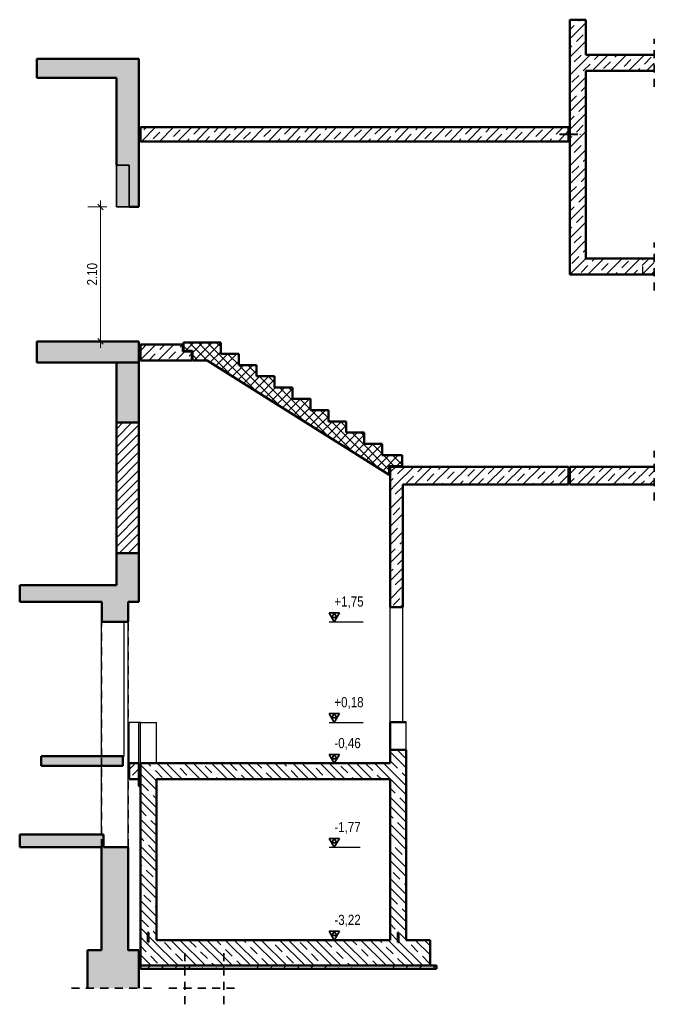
# Model space of a CAD drawing. Header units: millimetres. Extents: x -50 to 85, y 0 to 206.
# Tile 4 of 152: x -15 to -5, y 4 to 20. Entities that reach past the tile are written whole.
import ezdxf

# ---------------------------------------------------------------- set-up
doc = ezdxf.new("R2010")
doc.units = ezdxf.units.MM
doc.linetypes.add('HIDDEN', pattern=[0.375, 0.25, -0.125])
for name, color, linetype, lineweight in [('Geschnittene Kanten', 7, 'Continuous', 20), ('Schraffuren', 7, 'Continuous', 20), ('Verdeckte Kanten', 7, 'Continuous', 20)]:
    doc.layers.add(name, color=color, linetype=linetype, lineweight=lineweight)
doc.styles.add('Arial Narrow', font='ARIALN.TTF')
doc.dimstyles.new('Arch_Strakon_dimstyle', dxfattribs={"dimtxt": 15.75, "dimasz": 1, "dimexe": 1.25, "dimexo": 0.0625, "dimgap": 1, "dimtad": 0, "dimdec": 5, "dimzin": 12, "dimdsep": 46, "dimtxsty": 'Arial Narrow', "dimblk": 'Arrowhead_Tick', "dimsah": 1, "dimcen": 0, "dimse1": 1, "dimse2": 1, "dimclrd": 6, "dimclrt": 2, "dimazin": 0, "dimtfac": 1, "dimtdec": 4, "dimtmove": 0, "dimatfit": 3, "dimldrblk": 'NONE', "dimfxl": 1, "dimtvp": 1, "dimtolj": 1, "dimtzin": 0, "dimlwd": 13, "dimarcsym": 2})
pattern_1 = [(45, (0, 0), (-0.1414214, 0.1414214), [0.15, -0.1]), (45, (-0.07071, 0.07071), (-0.1414214, 0.1414214), [])]
pattern_2 = [(135, (0, 0), (-0.212132, -0.212132), []), (135, (-0.0707, -0.0707), (-0.212132, -0.212132), []), (135, (-0.14142, -0.14142), (-0.212132, -0.212132), [0.15, -0.1])]

# ---------------------------------------------------------------- blocks, each defined once
blk = doc.blocks.new('Arrowhead_Tick')
at = {"color": 0, "linetype": 'Continuous', "lineweight": -2}
for p, q in [((0, 20), (0, -10)), ((-1, 0), (0, 0)), ((10, 0), (0, 0))]:
    blk.add_line(p, q, dxfattribs=at)
at = {"color": 2, "linetype": 'Continuous', "lineweight": 35}
blk.add_line((4.4, 4.4), (-4.4, -4.4), dxfattribs=at)
blk = doc.blocks.new('*D546')
at = {"layer": 'Defpoints', "color": 0}
for p in [(-13.3, 16.72), (-12.702, 16.72), (-12.702, 14.62)]:
    blk.add_point(p, dxfattribs=at)
at = {"layer": 'Schraffuren', "color": 6, "linetype": 'Continuous', "lineweight": 13}
blk.add_line((-13.3, 14.63), (-13.3, 16.71), dxfattribs=at)
at = {"layer": 'Schraffuren', "color": 6, "lineweight": 13, "xscale": 0.01, "yscale": 0.01, "zscale": 0.01}
for p, rotation in [((-13.3, 16.72), 90), ((-13.3, 14.62), 270)]:
    blk.add_blockref('Arrowhead_Tick', p, dxfattribs=dict(at, rotation=rotation))
at = {"layer": 'Schraffuren', "color": 2, "lineweight": 35, "insert": (-13.43, 15.67), "char_height": 0.1575, "attachment_point": 5, "rotation": 90, "style": 'Arial Narrow'}
blk.add_mtext('\\A1;2.10', dxfattribs=at)
blk = doc.blocks.new('_None')

msp = doc.modelspace()

# ---------------------------------------------------------------- hatches: boundary and pattern name
at = {"lineweight": 13, "true_color": 0xe9e9e9}
msp.add_hatch(color=254, dxfattribs=at).paths.add_polyline_path([(-13.0519268, 16.7204704), (-12.8519268, 16.7204704), (-12.8519268, 17.3704704), (-13.0519268, 17.3704704)])
at = {"lineweight": 13}
h = msp.add_hatch(dxfattribs=at)
h.set_pattern_fill('wuB', color=6, scale=0.01, angle=135, style=0, pattern_type=2)
h.set_pattern_definition(pattern_2)
h.paths.add_polyline_path([(-8.7778472, 5.2741179), (-8.5278472, 5.2741179), (-8.5278472, 8.2441179), (-8.7778479, 8.2441179)])
h = msp.add_hatch(dxfattribs=at)
h.set_pattern_fill('wuB', color=6, scale=0.01, angle=135, style=0, pattern_type=2)
h.set_pattern_definition(pattern_2)
h.paths.add_polyline_path([(-12.6778574, 5.2741179), (-12.4278541, 5.2741179), (-12.4278541, 8.0341179), (-12.6778541, 8.0341179)])
h = msp.add_hatch(dxfattribs=at)
h.set_pattern_fill('wuB', color=6, scale=0.01, angle=135, style=0, pattern_type=2)
h.set_pattern_definition(pattern_2)
h.paths.add_polyline_path([(-12.4278541, 7.7841179), (-8.7778472, 7.7841179), (-8.7778472, 8.0341179), (-12.4278541, 8.0341179)])
h = msp.add_hatch(dxfattribs=at)
h.set_pattern_fill('wuB', color=6, scale=0.01, angle=135, style=0, pattern_type=2)
h.set_pattern_definition(pattern_2)
h.paths.add_polyline_path([(-8.1528472, 4.8741179), (-8.1528472, 5.2741179), (-12.6778574, 5.2741179), (-12.6778541, 4.8741179)])
at = {"layer": 'Schraffuren', "lineweight": 13}
h = msp.add_hatch(dxfattribs=at)
h.set_pattern_fill('bB', color=6, scale=0.01, angle=45, style=0, pattern_type=2)
h.set_pattern_definition(pattern_1)
h.paths.add_polyline_path([(-5.9712724, 19.0941179), (-5.7212722, 19.0941179), (-5.7212722, 19.6441179), (-5.9712722, 19.6441179)])
h = msp.add_hatch(dxfattribs=at)
h.set_pattern_fill('bB', color=6, scale=0.01, angle=45, style=0, pattern_type=2)
h.set_pattern_definition(pattern_1)
h.paths.add_polyline_path([(-5.9712724, 18.8441179), (-4.6536954, 18.8441179), (-4.6536954, 19.0941179), (-5.9712724, 19.0941179)])
at = {"layer": 'Schraffuren', "lineweight": 13, "true_color": 0xf0f0f0}
for points in [[(-14.2918747, 18.7341214), (-12.7019462, 18.7341214), (-12.7019462, 19.0341214), (-14.2918747, 19.0341214)], [(-13.0519268, 16.7204704), (-12.7019268, 16.7204704), (-12.7019268, 18.7341214), (-13.0519268, 18.7341214)], [(-14.2918554, 14.2904704), (-12.7019268, 14.2904704), (-12.7019268, 14.6204704), (-14.2918554, 14.6204704)], [(-13.0519268, 13.3541214), (-12.7019268, 13.3541214), (-12.7019268, 14.2928214), (-13.0519268, 14.2928214)], [(-13.0519241, 10.814116), (-12.7019268, 10.814116), (-12.7019268, 11.314116), (-13.0519268, 11.314116)], [(-12.7019268, 10.5541147), (-12.7019268, 10.814116), (-14.5618378, 10.814116), (-14.5618378, 10.5541147)], [(-13.2818114, 10.2441168), (-12.8673789, 10.2441168), (-12.8673789, 10.5541147), (-13.2818114, 10.5541147)], [(-12.9500134, 7.9951103), (-12.9500134, 8.1441107), (-14.2273644, 8.1441107), (-14.2273644, 7.9951103)], [(-13.2555378, 6.724108), (-13.2555378, 6.924108), (-14.5618378, 6.924108), (-14.5618378, 6.724108)], [(-12.8691473, 5.1145684), (-12.8691473, 6.724108), (-13.2846618, 6.724108), (-13.2846618, 5.1145684)], [(-13.5028574, 4.5200943), (-12.7028574, 4.5200943), (-12.7028574, 5.1145684), (-13.5028574, 5.1145684)]]:
    msp.add_hatch(color=7, dxfattribs=at).paths.add_polyline_path(points)
at = {"layer": 'Schraffuren', "lineweight": 13}
h = msp.add_hatch(dxfattribs=at)
h.set_pattern_fill('bB', color=6, scale=0.01, angle=45, style=0, pattern_type=2)
h.set_pattern_definition(pattern_1)
h.paths.add_polyline_path([(-5.9712724, 15.9141179), (-5.7212723, 15.9141179), (-5.7212723, 18.8441179), (-5.9712724, 18.8441179)])
h = msp.add_hatch(dxfattribs=at)
h.set_pattern_fill('bB', color=6, scale=0.01, angle=45, style=0, pattern_type=2)
h.set_pattern_definition(pattern_1)
h.paths.add_polyline_path([(-12.6778541, 17.7441179), (-5.9912722, 17.7441179), (-5.9912722, 17.9641179), (-12.6778541, 17.9641179)])
h = msp.add_hatch(dxfattribs=at)
h.set_pattern_fill('bB', color=6, scale=0.01, angle=45, style=0, pattern_type=2)
h.set_pattern_definition(pattern_1)
h.paths.add_polyline_path([(-5.9711707, 15.664124), (-4.6536954, 15.664124), (-4.6536954, 15.914124), (-5.9711707, 15.914124)])
h = msp.add_hatch(dxfattribs=at)
h.set_pattern_fill('bB', color=6, scale=0.01, angle=45, style=0, pattern_type=2)
h.set_pattern_definition(pattern_1)
h.paths.add_polyline_path([(-11.872869, 14.324124), (-11.872869, 14.464124), (-12.012869, 14.464124), (-12.012869, 14.574124), (-12.6778574, 14.574124), (-12.6778574, 14.324124)])
h = msp.add_hatch(dxfattribs=at)
h.set_pattern_fill('FT', color=6, scale=0.01, angle=45, style=0, pattern_type=2)
h.set_pattern_definition([(45, (0, 0), (-0.0707107, 0.0707107), []), (135, (0, 0), (-0.0707107, -0.0707107), [])])
h.paths.add_polyline_path([(-8.792869, 12.674124), (-8.592869, 12.674124), (-8.592869, 12.844124), (-8.902869, 12.844124), (-8.902869, 13.020124), (-9.182869, 13.020124), (-9.182869, 13.196124), (-9.462869, 13.196124), (-9.462869, 13.372124), (-9.742869, 13.372124), (-9.742869, 13.548124), (-10.022869, 13.548124), (-10.022869, 13.724124), (-10.302869, 13.724124), (-10.302869, 13.900124), (-10.582869, 13.900124), (-10.582869, 14.076124), (-10.862869, 14.076124), (-10.862869, 14.252124), (-11.142869, 14.252124), (-11.142869, 14.428124), (-11.422869, 14.428124), (-11.422869, 14.604124), (-12.002869, 14.604124), (-12.002869, 14.474124), (-11.862869, 14.474124), (-11.862869, 14.324124), (-11.6332331, 14.324124), (-8.792869, 12.538724)])
h = msp.add_hatch(dxfattribs=at)
h.set_pattern_fill('Mau', color=6, scale=0.01, angle=45, style=0, pattern_type=2)
h.set_pattern_definition([(45, (0, 0), (-0.0707107, 0.0707107), [])])
h.paths.add_polyline_path([(-13.0519268, 11.314116), (-12.7019268, 11.314116), (-12.7019268, 13.3541214), (-13.0519268, 13.354116)])
h = msp.add_hatch(dxfattribs=at)
h.set_pattern_fill('bB', color=6, scale=0.01, angle=45, style=0, pattern_type=2)
h.set_pattern_definition(pattern_1)
h.paths.add_polyline_path([(-8.7778513, 12.384124), (-5.9912722, 12.384124), (-5.9912722, 12.664124), (-8.7778513, 12.664124)])
h = msp.add_hatch(dxfattribs=at)
h.set_pattern_fill('bB', color=6, scale=0.01, angle=45, style=0, pattern_type=2)
h.set_pattern_definition(pattern_1)
h.paths.add_polyline_path([(-5.9712724, 12.384124), (-4.6536954, 12.3841356), (-4.6536954, 12.664124), (-5.9712724, 12.664124)])
h = msp.add_hatch(dxfattribs=at)
h.set_pattern_fill('bB', color=6, scale=0.01, angle=45, style=0, pattern_type=2)
h.set_pattern_definition(pattern_1)
h.paths.add_polyline_path([(-8.7778479, 10.4691179), (-8.5778479, 10.4691179), (-8.5778479, 12.3841356), (-8.7778513, 12.384124)])
h = msp.add_hatch(dxfattribs=at)
h.set_pattern_fill('bB', color=6, scale=0.01, angle=45, style=0, pattern_type=2)
h.set_pattern_definition(pattern_1)
h.paths.add_polyline_path([(-12.8528541, 7.7841179), (-12.7028541, 7.7841179), (-12.7028541, 8.0341179), (-12.8528541, 8.0341179)])
at = {"layer": 'Schraffuren', "lineweight": 13, "true_color": 0xff0000}
for points in [[(-12.6778574, 7.6741179), (-12.6778574, 8.0041179), (-12.7028574, 8.0041179), (-12.7028574, 7.6741179)], [(-12.5628541, 5.2391179), (-12.5528541, 5.2391179), (-12.5528541, 5.3891179), (-12.5628541, 5.3891179)], [(-8.6578513, 5.2391179), (-8.6478513, 5.2391179), (-8.6478513, 5.3891179), (-8.6578513, 5.3891179)]]:
    msp.add_hatch(color=1, dxfattribs=at).paths.add_polyline_path(points)
at = {"layer": 'Schraffuren', "lineweight": 13}
h = msp.add_hatch(dxfattribs=at)
h.set_pattern_fill('uB', color=6, scale=0.01, angle=45, style=0, pattern_type=2)
h.set_pattern_definition([(45, (0, 0), (-0.212132, 0.212132), [0.15, -0.1]), (45, (0, 0.21213), (-0.212132, 0.212132), [0.15, -0.1, 0.15, -0.1])])
h.paths.add_polyline_path([(-8.0528472, 4.8241179), (-8.0528472, 4.8741179), (-12.6778541, 4.8741179), (-12.6778541, 4.8241179)])

# ---------------------------------------------------------------- linework, layer by layer
at = {"color": 4, "linetype": 'Continuous', "lineweight": 50}
for p, q in [((-5.9712724, 19.0941179), (-5.9712724, 19.6441179)), ((-5.9712722, 19.6441179), (-5.7212722, 19.6441179)), ((-5.7212723, 19.0941179), (-5.7212723, 19.6441179)), ((-5.9712724, 18.8441179), (-5.9712724, 19.0941179)), ((-5.7212722, 19.0941179), (-4.6536954, 19.0941179)), ((-14.2918747, 19.0341214), (-12.7019462, 19.0341214)), ((-14.2918747, 18.7341214), (-14.2918747, 19.0341214)), ((-12.7019462, 18.7341214), (-12.7019462, 19.0341214)), ((-5.9712724, 15.9141179), (-5.9712724, 18.8441179)), ((-5.7212723, 18.8441179), (-4.6536954, 18.8441179)), ((-5.7212723, 15.9141179), (-5.7212723, 18.8441179)), ((-14.2918747, 18.7341214), (-13.0519268, 18.7341214)), ((-13.0519268, 17.3704704), (-13.0519268, 18.7341214)), ((-12.7019462, 16.7204704), (-12.7019462, 18.7341214)), ((-12.6778574, 17.7441179), (-12.6778574, 17.9641179)), ((-12.6778541, 17.9641179), (-5.9912722, 17.9641179)), ((-5.9912722, 17.7441179), (-5.9912722, 17.9641179)), ((-12.6778541, 17.7441179), (-5.9912722, 17.7441179)), ((-12.8519268, 16.7204704), (-12.7019268, 16.7204704)), ((-5.9712723, 15.914124), (-5.9711707, 15.914124)), ((-5.9711707, 15.664124), (-5.9711707, 15.914124)), ((-5.7212723, 15.914124), (-4.6536954, 15.914124)), ((-5.9711707, 15.664124), (-4.6536954, 15.664124)), ((-14.2918747, 14.2904704), (-14.2918747, 14.6204704)), ((-14.2918554, 14.6204704), (-12.7019268, 14.6204704)), ((-12.7019462, 14.2928214), (-12.7019462, 14.6204704)), ((-12.6778574, 14.574124), (-12.012869, 14.574124)), ((-12.6778574, 14.324124), (-12.6778574, 14.574124)), ((-12.012869, 14.464124), (-12.012869, 14.574124)), ((-12.012869, 14.464124), (-11.872869, 14.464124)), ((-11.872869, 14.324124), (-11.872869, 14.464124)), ((-12.6778574, 14.324124), (-11.872869, 14.324124)), ((-14.2918554, 14.2904704), (-12.7019268, 14.2904704)), ((-13.0519268, 14.2928214), (-12.7019268, 14.2928214)), ((-13.0519268, 13.354116), (-13.0519268, 14.2928214)), ((-12.7019462, 13.354116), (-12.7019462, 14.2928214)), ((-8.7778513, 12.664124), (-5.9912722, 12.664124)), ((-8.7778513, 12.384124), (-8.7778513, 12.664124)), ((-5.9912722, 12.384124), (-5.9912722, 12.664124)), ((-5.9712724, 12.664124), (-4.6536954, 12.664124)), ((-5.9712724, 12.384124), (-5.9712724, 12.664124)), ((-8.7778513, 10.4691179), (-8.7778513, 12.384124)), ((-8.5778479, 12.3841356), (-5.9912722, 12.3841356)), ((-8.5778479, 10.4691179), (-8.5778479, 12.3841356)), ((-5.9712724, 12.3841356), (-4.6536954, 12.3841356)), ((-13.0519268, 10.814116), (-13.0519268, 11.314116)), ((-12.7019462, 10.814116), (-12.7019462, 11.314116)), ((-14.5618378, 10.814116), (-13.0519241, 10.814116)), ((-14.5618378, 10.5541147), (-14.5618378, 10.814116)), ((-12.7019462, 10.5541147), (-12.7019462, 10.814116)), ((-14.5618378, 10.5541147), (-13.2818114, 10.5541147)), ((-13.2818114, 10.2441168), (-13.2818114, 10.5541147)), ((-12.8674089, 10.2441168), (-12.8674089, 10.5541147)), ((-12.8673789, 10.5541147), (-12.7019268, 10.5541147)), ((-8.7778479, 10.4691179), (-8.5778479, 10.4691179)), ((-13.2818114, 10.2441168), (-12.8673789, 10.2441168)), ((-8.7778513, 8.2441179), (-8.7778513, 8.6756707)), ((-8.7778479, 8.6757343), (-8.5278472, 8.6757343)), ((-8.7778513, 8.0341179), (-8.7778513, 8.2441179)), ((-8.7778479, 8.2441179), (-8.5278472, 8.2441179)), ((-8.5278472, 5.2741179), (-8.5278472, 8.2441179)), ((-14.2273644, 8.1441168), (-12.9500134, 8.1441168)), ((-14.2273644, 7.9951103), (-14.2273644, 8.1441107)), ((-14.2273644, 7.9951103), (-12.9500134, 7.9951103)), ((-12.9500134, 7.9951103), (-12.9500134, 8.1441107)), ((-12.8528541, 8.0341179), (-12.7028541, 8.0341179)), ((-12.8528541, 7.7841179), (-12.8528541, 8.0341179)), ((-12.7028574, 8.0041179), (-12.7028574, 8.0341179)), ((-12.6778574, 8.0041179), (-12.6778574, 8.0341179)), ((-12.6778541, 8.0341179), (-12.4278541, 8.0341179)), ((-12.4278541, 8.0341179), (-8.7778472, 8.0341179)), ((-12.8528541, 7.7841179), (-12.7028541, 7.7841179)), ((-12.4278541, 7.7841179), (-8.7778472, 7.7841179)), ((-12.4278541, 5.2741179), (-12.4278541, 7.7841179)), ((-8.7778513, 5.2741179), (-8.7778513, 7.7841179)), ((-12.6778574, 5.2741179), (-12.6778574, 7.6741179)), ((-14.5618378, 6.924108), (-13.2555378, 6.924108)), ((-14.5618378, 6.724108), (-14.5618378, 6.924108)), ((-13.2555378, 6.724108), (-13.2555378, 6.924108)), ((-14.5618378, 6.724108), (-13.2846618, 6.724108)), ((-13.2846618, 5.1145684), (-13.2846618, 6.724108)), ((-13.2555378, 6.724108), (-12.8691473, 6.724108)), ((-12.8691473, 5.1145684), (-12.8691473, 6.724108)), ((-12.6778574, 4.8741179), (-12.6778574, 5.2741179)), ((-12.4278541, 5.2741179), (-8.7778472, 5.2741179)), ((-8.5278472, 5.2741179), (-8.1528472, 5.2741179)), ((-8.1528472, 4.8741179), (-8.1528472, 5.2741179)), ((-13.5028574, 5.1145684), (-13.2846618, 5.1145684)), ((-13.5028574, 4.5200943), (-13.5028574, 5.1145684)), ((-12.8691473, 5.1145684), (-12.7028574, 5.1145684)), ((-12.7028574, 4.5200943), (-12.7028574, 5.1145684)), ((-12.6778541, 4.8741179), (-8.1528472, 4.8741179))]:
    msp.add_line(p, q, dxfattribs=at)
at = {"color": 2, "linetype": 'HIDDEN', "lineweight": 35, "ltscale": 0.5}
for p, q in [((-4.6536954, 18.5941179), (-4.6536954, 19.3441179)), ((-4.6536954, 15.414124), (-4.6536954, 16.164124)), ((-4.6536954, 12.134124), (-4.6536954, 12.914124)), ((-13.2824649, 8.1441107), (-13.2824649, 10.2441168)), ((-12.8674089, 6.724108), (-12.8674089, 10.2441168)), ((-13.2831287, 7.9951103), (-13.2831287, 8.1441107)), ((-13.2824649, 6.924108), (-13.2824649, 7.9951103)), ((-13.2831287, 6.724108), (-13.2831287, 6.924108)), ((-13.2846618, 6.724108), (-13.2831287, 6.724108)), ((-13.2831287, 6.724108), (-13.2828908, 6.724108)), ((-13.2831287, 5.1145684), (-13.2831287, 6.724108)), ((-13.2828908, 6.724108), (-13.2824649, 6.724108)), ((-13.2828908, 5.1145684), (-13.2828908, 6.724108)), ((-13.2824649, 5.1145684), (-13.2824649, 6.724108)), ((-13.2846618, 5.1145684), (-13.2831287, 5.1145684)), ((-13.2831287, 5.1145684), (-13.2828908, 5.1145684)), ((-13.2828908, 5.1145684), (-13.2824649, 5.1145684)), ((-12.8714593, 5.1145684), (-12.8691473, 5.1145684)), ((-11.9809326, 4.2700943), (-11.9809326, 5.0741179)), ((-11.3747756, 4.2700943), (-11.3747756, 5.0741179)), ((-13.7528574, 4.5200943), (-12.4528574, 4.5200943)), ((-12.2309326, 4.5200943), (-11.1247756, 4.5200943))]:
    msp.add_line(p, q, dxfattribs=at)
at = {"color": 3, "linetype": 'Continuous', "lineweight": 25}
for p, q in [((-5.9912722, 17.8621179), (-5.9712724, 17.8621179)), ((-5.9912722, 17.8461179), (-5.9712724, 17.8461179)), ((-8.7778513, 8.6756707), (-8.7778513, 10.4691179)), ((-8.5778479, 8.6757343), (-8.5778479, 10.4691179)), ((-13.2831287, 8.1441107), (-13.2831287, 10.2441168)), ((-13.2831197, 10.2441168), (-13.2818114, 10.2441168)), ((-12.9317921, 8.1441168), (-12.9317921, 10.2441168)), ((-12.8673789, 10.2441168), (-12.8671922, 10.2441168)), ((-12.8671922, 5.1145684), (-12.8671922, 10.2441168)), ((-9.72875, 10.2441168), (-9.19955, 10.2441168)), ((-12.8528541, 8.6741179), (-12.7028574, 8.6741179)), ((-12.8528541, 8.0341179), (-12.8528541, 8.6741179)), ((-12.7028574, 8.6741179), (-12.6778574, 8.6741179)), ((-12.7028574, 8.0341179), (-12.7028574, 8.6741179)), ((-12.6778574, 8.6725016), (-12.6778574, 8.6741179)), ((-12.6778574, 8.0341179), (-12.6778574, 8.6725016)), ((-12.6778541, 8.6725016), (-12.4278541, 8.6725016)), ((-12.4278541, 8.0341179), (-12.4278541, 8.6725016)), ((-9.72875, 8.6725016), (-9.19955, 8.6725016)), ((-8.5278472, 8.2441179), (-8.5278472, 8.6757343)), ((-13.2831287, 6.924108), (-13.2831287, 7.9951103)), ((-12.9500134, 8.1441168), (-12.9317921, 8.1441168)), ((-9.72875, 8.0341179), (-9.24365, 8.0341179)), ((-12.8691473, 6.724108), (-12.8674089, 6.724108)), ((-12.8674089, 5.1145684), (-12.8674089, 6.724108)), ((-9.72875, 6.724108), (-9.24365, 6.724108)), ((-9.72875, 5.2741179), (-9.24365, 5.2741179))]:
    msp.add_line(p, q, dxfattribs=at)
at = {"color": 2, "linetype": 'Continuous', "lineweight": 35}
for p, q in [((-13.0519268, 17.3704704), (-12.8519268, 17.3704704)), ((-13.0519268, 16.7204704), (-13.0519268, 17.3704704)), ((-12.8519268, 16.7204704), (-12.8519268, 17.3704704)), ((-13.0519268, 16.7204704), (-12.8519268, 16.7204704)), ((-9.57125, 10.3805118), (-9.72875, 10.3805118)), ((-9.72875, 10.3805118), (-9.65, 10.2441168)), ((-9.65, 10.3805118), (-9.689375, 10.3123143)), ((-9.689375, 10.3123143), (-9.610625, 10.3123143)), ((-9.65, 10.2441168), (-9.57125, 10.3805118)), ((-9.610625, 10.3123143), (-9.65, 10.3805118)), ((-9.57125, 8.8088966), (-9.72875, 8.8088966)), ((-9.72875, 8.8088966), (-9.65, 8.6725016)), ((-9.65, 8.8088966), (-9.689375, 8.7406991)), ((-9.65, 8.6725016), (-9.57125, 8.8088966)), ((-9.610625, 8.7406991), (-9.65, 8.8088966)), ((-9.689375, 8.7406991), (-9.610625, 8.7406991)), ((-9.57125, 8.1705129), (-9.72875, 8.1705129)), ((-9.72875, 8.1705129), (-9.65, 8.0341179)), ((-9.65, 8.1705129), (-9.689375, 8.1023154)), ((-9.65, 8.0341179), (-9.57125, 8.1705129)), ((-9.610625, 8.1023154), (-9.65, 8.1705129)), ((-9.689375, 8.1023154), (-9.610625, 8.1023154)), ((-9.57125, 6.860503), (-9.72875, 6.860503)), ((-9.72875, 6.860503), (-9.65, 6.724108)), ((-9.65, 6.860503), (-9.689375, 6.7923055)), ((-9.689375, 6.7923055), (-9.610625, 6.7923055)), ((-9.65, 6.724108), (-9.57125, 6.860503)), ((-9.610625, 6.7923055), (-9.65, 6.860503)), ((-9.57125, 5.4105129), (-9.72875, 5.4105129)), ((-9.72875, 5.4105129), (-9.65, 5.2741179)), ((-9.65, 5.4105129), (-9.689375, 5.3423154)), ((-9.65, 5.2741179), (-9.57125, 5.4105129)), ((-9.610625, 5.3423154), (-9.65, 5.4105129)), ((-9.689375, 5.3423154), (-9.610625, 5.3423154))]:
    msp.add_line(p, q, dxfattribs=at)
at = {"layer": 'Geschnittene Kanten', "color": 4, "linetype": 'Continuous', "lineweight": 50}
for p, q in [((-12.002869, 14.604124), (-11.422869, 14.604124)), ((-12.002869, 14.474124), (-12.002869, 14.604124)), ((-12.002869, 14.474124), (-11.862869, 14.474124)), ((-11.862869, 14.324124), (-11.862869, 14.474124)), ((-11.422869, 14.428124), (-11.422869, 14.604124)), ((-11.862869, 14.324124), (-11.6332331, 14.324124)), ((-11.6332331, 14.324124), (-8.792869, 12.538724)), ((-11.422869, 14.428124), (-11.142869, 14.428124)), ((-11.142869, 14.252124), (-11.142869, 14.428124)), ((-11.142869, 14.252124), (-10.862869, 14.252124)), ((-10.862869, 14.076124), (-10.862869, 14.252124)), ((-10.862869, 14.076124), (-10.582869, 14.076124)), ((-10.582869, 13.900124), (-10.582869, 14.076124)), ((-10.582869, 13.900124), (-10.302869, 13.900124)), ((-10.302869, 13.724124), (-10.302869, 13.900124)), ((-10.302869, 13.724124), (-10.022869, 13.724124)), ((-10.022869, 13.548124), (-10.022869, 13.724124)), ((-10.022869, 13.548124), (-9.742869, 13.548124)), ((-9.742869, 13.372124), (-9.742869, 13.548124)), ((-13.0519268, 13.3541214), (-12.7019268, 13.3541214)), ((-13.0519268, 11.314116), (-13.0519268, 13.354116)), ((-12.7019462, 11.314116), (-12.7019462, 13.354116)), ((-9.742869, 13.372124), (-9.462869, 13.372124)), ((-9.462869, 13.196124), (-9.462869, 13.372124)), ((-9.462869, 13.196124), (-9.182869, 13.196124)), ((-9.182869, 13.020124), (-9.182869, 13.196124)), ((-9.182869, 13.020124), (-8.902869, 13.020124)), ((-8.902869, 12.844124), (-8.902869, 13.020124)), ((-8.902869, 12.844124), (-8.592869, 12.844124)), ((-8.592869, 12.674124), (-8.592869, 12.844124)), ((-8.792869, 12.674124), (-8.592869, 12.674124)), ((-8.792869, 12.538724), (-8.792869, 12.674124)), ((-13.0519268, 11.314116), (-12.7019268, 11.314116)), ((-12.7028574, 8.0041179), (-12.6778574, 8.0041179)), ((-12.7028574, 7.6741179), (-12.7028574, 8.0041179)), ((-12.6778574, 7.6741179), (-12.6778574, 8.0041179)), ((-12.7028574, 7.6741179), (-12.6778574, 7.6741179)), ((-12.5628541, 5.3891179), (-12.5528541, 5.3891179)), ((-12.5628541, 5.2391179), (-12.5628541, 5.3891179)), ((-12.5528541, 5.2391179), (-12.5528541, 5.3891179)), ((-8.6578513, 5.3891179), (-8.6478513, 5.3891179)), ((-8.6578513, 5.2391179), (-8.6578513, 5.3891179)), ((-8.6478513, 5.2391179), (-8.6478513, 5.3891179)), ((-12.5628541, 5.2391179), (-12.5528541, 5.2391179)), ((-8.6578513, 5.2391179), (-8.6478513, 5.2391179)), ((-12.6778574, 4.8241179), (-12.6778574, 4.8741179)), ((-12.6778541, 4.8241179), (-8.0528472, 4.8241179)), ((-8.1528472, 4.8741179), (-8.0528472, 4.8741179)), ((-8.0528472, 4.8241179), (-8.0528472, 4.8741179))]:
    msp.add_line(p, q, dxfattribs=at)
at = {"layer": 'Schraffuren', "color": 9, "linetype": 'Continuous', "lineweight": 0}
for centre in [(-12.7019268, 18.7341214), (-12.7019268, 10.814116)]:
    msp.add_circle(centre, 0.00111, dxfattribs=at)
at = {"layer": 'Verdeckte Kanten', "color": 6, "linetype": 'HIDDEN', "lineweight": 13, "ltscale": 0.5}
for p, q in [((-6.1312688, 17.8621179), (-5.9912722, 17.8621179)), ((-6.1312688, 17.861509), (-6.1312688, 17.8621179)), ((-6.1312688, 17.8597748), (-6.1312688, 17.861509)), ((-6.1312688, 17.8571794), (-6.1312688, 17.8597748)), ((-6.1312688, 17.8541179), (-6.1312688, 17.8571794)), ((-6.1312688, 17.8510565), (-6.1312688, 17.8541179)), ((-6.1312688, 17.8484611), (-6.1312688, 17.8510565)), ((-6.1312688, 17.8467269), (-6.1312688, 17.8484611)), ((-6.1312688, 17.8461179), (-6.1312688, 17.8467269)), ((-6.1312688, 17.8461179), (-5.9912722, 17.8461179)), ((-5.9712724, 17.8621179), (-5.8112688, 17.8621179)), ((-5.9712724, 17.8461179), (-5.8112688, 17.8461179)), ((-5.8112688, 17.861509), (-5.8112688, 17.8621179)), ((-5.8112688, 17.8597748), (-5.8112688, 17.861509)), ((-5.8112688, 17.8571794), (-5.8112688, 17.8597748)), ((-5.8112688, 17.8541179), (-5.8112688, 17.8571794)), ((-5.8112688, 17.8510565), (-5.8112688, 17.8541179)), ((-5.8112688, 17.8484611), (-5.8112688, 17.8510565)), ((-5.8112688, 17.8467269), (-5.8112688, 17.8484611)), ((-5.8112688, 17.8461179), (-5.8112688, 17.8467269))]:
    msp.add_line(p, q, dxfattribs=at)
at = {"layer": 'Verdeckte Kanten', "color": 3, "linetype": 'HIDDEN', "lineweight": 25, "ltscale": 0.5}
for p, q in [((-4.8336954, 15.664124), (-4.8336954, 15.914124)), ((-8.7778479, 8.6751378), (-8.5778479, 8.6751378)), ((-8.5778479, 8.6750687), (-8.5778479, 8.6757343)), ((-11.9809326, 4.8241179), (-11.9809326, 4.8741179)), ((-11.3747756, 4.8241179), (-11.3747756, 4.8741179))]:
    msp.add_line(p, q, dxfattribs=at)

# ---------------------------------------------------------------- texts
at = {"color": 2, "lineweight": 35, "char_height": 0.1575, "attachment_point": 1, "line_spacing_factor": 0.9, "style": 'Arial Narrow'}
for s, insert in [(' +1,75', (-9.6989007, 10.6378668)), (' +0,18', (-9.699594, 9.0662516)), (' -0,46', (-9.698825, 8.4278679)), (' -1,77', (-9.698825, 7.117858)), (' -3,22', (-9.698825, 5.6678679))]:
    msp.add_mtext(s, dxfattribs=dict(at, insert=insert))

# ---------------------------------------------------------------- dimensions: what is measured, and where the dimension line sits
at = {"layer": 'Schraffuren', "lineweight": 35}
dim = msp.add_linear_dim(base=(-13.3, 16.7204704), p1=(-12.7019268, 14.6204704), p2=(-12.7019462, 16.7204704), angle=90, text='2.10', dimstyle='Arch_Strakon_dimstyle', override={"dimscale": 0.01, "dimtxt": 15.75, "dimasz": 1, "dimgap": 5, "dimtad": 1, "dimjust": 0, "dimtih": 0, "dimtoh": 0, "dimdec": 5, "dimdsep": 46, "dimtxsty": 'Arial Narrow', "dimclrd": 6, "dimclrt": 2, "dimtix": 1, "dimtofl": 255, "dimtmove": 0, "dimatfit": 2, "dimfxl": 0, "dimfxlon": 0, "dimtvp": 31.746032, "dimlwd": 13}, dxfattribs=at)
dim.commit()
dim.dimension.update_dxf_attribs({"geometry": '*D546', "text_midpoint": (-13.3, 15.6704704), "dimtype": 160})

doc.saveas('drawing.dxf')
